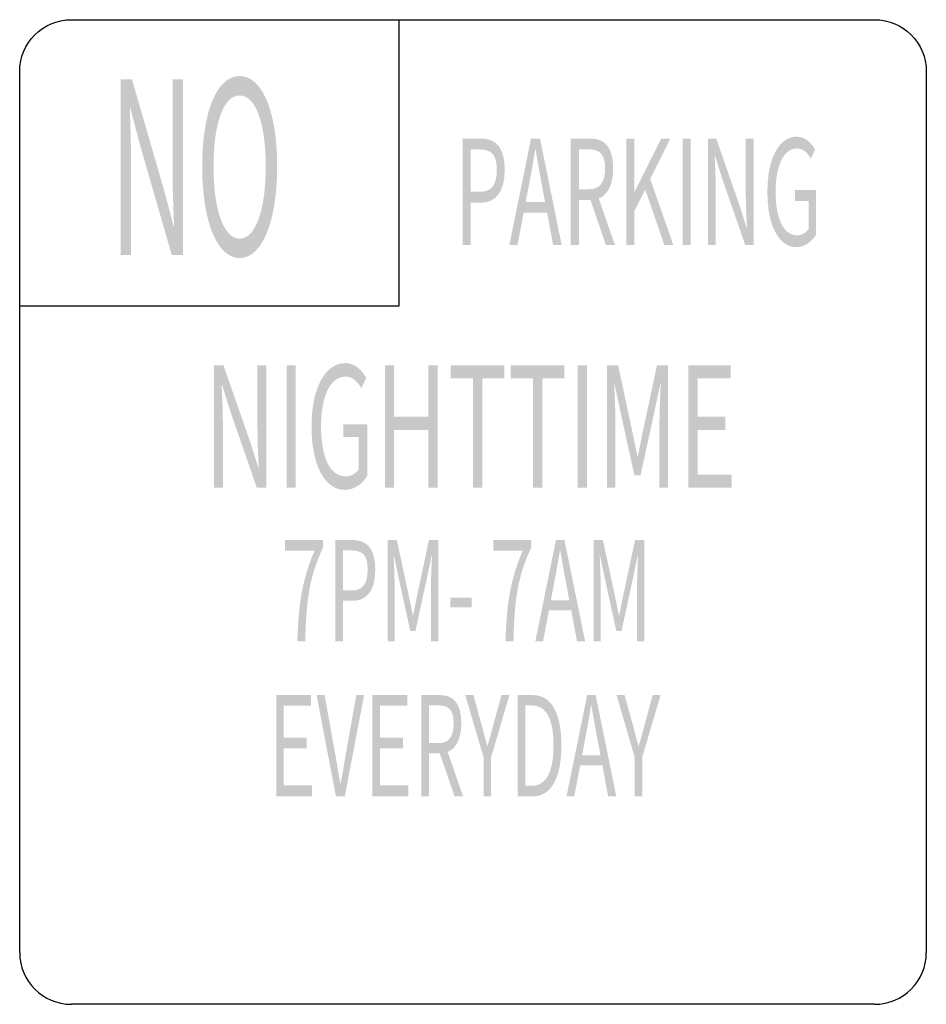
# Model space of a CAD drawing. Header units: inches. Extents: x -0.5 to 0.5, y -0.54 to 0.54.
import ezdxf

# ---------------------------------------------------------------- set-up
doc = ezdxf.new("R2010")
doc.units = ezdxf.units.IN
doc.header["$MEASUREMENT"] = 0

msp = doc.modelspace()

# ---------------------------------------------------------------- hatches: boundary and pattern name
h = msp.add_hatch(color=7)
edge = h.paths.add_edge_path()
edge.add_spline(control_points=[(-0.2574, 0.2799), (-0.2331, 0.2799), (-0.216, 0.3188), (-0.216, 0.3809), (-0.216, 0.443), (-0.2331, 0.4805), (-0.2574, 0.4805), (-0.2817, 0.4805), (-0.2987, 0.443), (-0.2987, 0.3809), (-0.2987, 0.3188), (-0.2817, 0.2799), (-0.2574, 0.2799)], knot_values=[0, 0, 0, 0, 1, 1, 1, 2, 2, 2, 3, 3, 3, 4, 4, 4, 4], degree=3, periodic=0)
edge = h.paths.add_edge_path(flags=0)
edge.add_spline(control_points=[(-0.2574, 0.3013), (-0.2748, 0.3013), (-0.2862, 0.3325), (-0.2862, 0.3809), (-0.2862, 0.4292), (-0.2748, 0.4591), (-0.2574, 0.4591), (-0.2399, 0.4591), (-0.2286, 0.4292), (-0.2286, 0.3809), (-0.2286, 0.3325), (-0.2399, 0.3013), (-0.2574, 0.3013)], knot_values=[0, 0, 0, 0, 1, 1, 1, 2, 2, 2, 3, 3, 3, 4, 4, 4, 4], degree=3, periodic=0)
h = msp.add_hatch(color=7)
edge = h.paths.add_edge_path()
edge.add_line((-0.3886, 0.2834), (-0.3771, 0.2834))
edge.add_line((-0.3771, 0.2834), (-0.3771, 0.3851))
edge.add_spline(control_points=[(-0.3771, 0.3851), (-0.3771, 0.4054), (-0.378, 0.4261), (-0.3785, 0.4456)], knot_values=[0, 0, 0, 0, 1, 1, 1, 1], degree=3, periodic=0)
edge.add_line((-0.3785, 0.4456), (-0.378, 0.4456))
edge.add_line((-0.378, 0.4456), (-0.3676, 0.4057))
edge.add_line((-0.3676, 0.4057), (-0.3323, 0.2834))
edge.add_line((-0.3323, 0.2834), (-0.3197, 0.2834))
edge.add_line((-0.3197, 0.2834), (-0.3197, 0.477))
edge.add_line((-0.3197, 0.477), (-0.3314, 0.477))
edge.add_line((-0.3314, 0.477), (-0.3314, 0.3764))
edge.add_spline(control_points=[(-0.3314, 0.3764), (-0.3314, 0.3563), (-0.3304, 0.3344), (-0.3297, 0.3151)], knot_values=[0, 0, 0, 0, 1, 1, 1, 1], degree=3, periodic=0)
edge.add_line((-0.3297, 0.3151), (-0.3303, 0.3151))
edge.add_line((-0.3303, 0.3151), (-0.3408, 0.355))
edge.add_line((-0.3408, 0.355), (-0.3762, 0.477))
edge.add_line((-0.3762, 0.477), (-0.3886, 0.477))
edge.add_line((-0.3886, 0.477), (-0.3886, 0.2834))
h = msp.add_hatch(color=7)
edge = h.paths.add_edge_path()
edge.add_spline(control_points=[(0.3565, 0.292), (0.3659, 0.292), (0.3737, 0.2978), (0.3783, 0.3057)], knot_values=[0, 0, 0, 0, 1, 1, 1, 1], degree=3, periodic=0)
edge.add_line((0.3783, 0.3057), (0.3783, 0.355))
edge.add_line((0.3783, 0.355), (0.3551, 0.355))
edge.add_line((0.3551, 0.355), (0.3551, 0.3427))
edge.add_line((0.3551, 0.3427), (0.3701, 0.3427))
edge.add_line((0.3701, 0.3427), (0.3701, 0.3119))
edge.add_spline(control_points=[(0.3701, 0.3119), (0.3673, 0.3076), (0.3624, 0.305), (0.3574, 0.305), (0.3423, 0.305), (0.3338, 0.3236), (0.3338, 0.3533), (0.3338, 0.3826), (0.3431, 0.4007), (0.3573, 0.4007), (0.3643, 0.4007), (0.3689, 0.3957), (0.3725, 0.3897)], knot_values=[0, 0, 0, 0, 1, 1, 1, 2, 2, 2, 3, 3, 3, 4, 4, 4, 4], degree=3, periodic=0)
edge.add_line((0.3725, 0.3897), (0.3773, 0.3993))
edge.add_spline(control_points=[(0.3773, 0.3993), (0.3733, 0.4063), (0.3668, 0.4137), (0.357, 0.4137), (0.3383, 0.4137), (0.3247, 0.3908), (0.3247, 0.3528), (0.3247, 0.3146), (0.338, 0.292), (0.3565, 0.292)], knot_values=[0, 0, 0, 0, 1, 1, 1, 2, 2, 2, 3, 3, 3, 3], degree=3, periodic=0)
h = msp.add_hatch(color=7)
edge = h.paths.add_edge_path()
edge.add_line((-0.0114, 0.2941), (-0.0026, 0.2941))
edge.add_line((-0.0026, 0.2941), (-0.0026, 0.3409))
edge.add_line((-0.0026, 0.3409), (0.0091, 0.3409))
edge.add_spline(control_points=[(0.0091, 0.3409), (0.0245, 0.3409), (0.035, 0.3523), (0.035, 0.3772), (0.035, 0.4028), (0.0244, 0.4116), (0.0087, 0.4116)], knot_values=[0, 0, 0, 0, 1, 1, 1, 2, 2, 2, 2], degree=3, periodic=0)
edge.add_line((0.0087, 0.4116), (-0.0114, 0.4116))
edge.add_line((-0.0114, 0.4116), (-0.0114, 0.2941))
edge = h.paths.add_edge_path(flags=0)
edge.add_line((-0.0026, 0.3529), (-0.0026, 0.3996))
edge.add_line((-0.0026, 0.3996), (0.0075, 0.3996))
edge.add_spline(control_points=[(0.0075, 0.3996), (0.0199, 0.3996), (0.0262, 0.3943), (0.0262, 0.3772), (0.0262, 0.3603), (0.0203, 0.3529), (0.0079, 0.3529)], knot_values=[0, 0, 0, 0, 1, 1, 1, 2, 2, 2, 2], degree=3, periodic=0)
edge.add_line((0.0079, 0.3529), (-0.0026, 0.3529))
h = msp.add_hatch(color=7)
h.paths.add_polyline_path([(0.0401, 0.2941), (0.0491, 0.2941), (0.0559, 0.33), (0.0817, 0.33), (0.0884, 0.2941), (0.0978, 0.2941), (0.0739, 0.4116), (0.064, 0.4116), (0.0401, 0.2941)])
edge = h.paths.add_edge_path(flags=0)
edge.add_line((0.0581, 0.3417), (0.0616, 0.3598))
edge.add_spline(control_points=[(0.0616, 0.3598), (0.0641, 0.3731), (0.0664, 0.3858), (0.0686, 0.3996)], knot_values=[0, 0, 0, 0, 1, 1, 1, 1], degree=3, periodic=0)
edge.add_line((0.0686, 0.3996), (0.069, 0.3996))
edge.add_spline(control_points=[(0.069, 0.3996), (0.0713, 0.386), (0.0735, 0.3731), (0.0761, 0.3598)], knot_values=[0, 0, 0, 0, 1, 1, 1, 1], degree=3, periodic=0)
edge.add_line((0.0761, 0.3598), (0.0795, 0.3417))
edge.add_line((0.0795, 0.3417), (0.0581, 0.3417))
h = msp.add_hatch(color=7)
edge = h.paths.add_edge_path()
edge.add_line((0.1466, 0.2941), (0.1566, 0.2941))
edge.add_line((0.1566, 0.2941), (0.1387, 0.3456))
edge.add_spline(control_points=[(0.1387, 0.3456), (0.1482, 0.3494), (0.1546, 0.3603), (0.1546, 0.3788), (0.1546, 0.4031), (0.1443, 0.4116), (0.1299, 0.4116)], knot_values=[0, 0, 0, 0, 1, 1, 1, 2, 2, 2, 2], degree=3, periodic=0)
edge.add_line((0.1299, 0.4116), (0.1079, 0.4116))
edge.add_line((0.1079, 0.4116), (0.1079, 0.2941))
edge.add_line((0.1079, 0.2941), (0.1168, 0.2941))
edge.add_line((0.1168, 0.2941), (0.1168, 0.344))
edge.add_line((0.1168, 0.344), (0.1295, 0.344))
edge.add_line((0.1295, 0.344), (0.1466, 0.2941))
edge = h.paths.add_edge_path(flags=0)
edge.add_line((0.1168, 0.3558), (0.1168, 0.3996))
edge.add_line((0.1168, 0.3996), (0.1286, 0.3996))
edge.add_spline(control_points=[(0.1286, 0.3996), (0.1397, 0.3996), (0.1457, 0.3941), (0.1457, 0.3788), (0.1457, 0.3634), (0.1397, 0.3558), (0.1286, 0.3558)], knot_values=[0, 0, 0, 0, 1, 1, 1, 2, 2, 2, 2], degree=3, periodic=0)
edge.add_line((0.1286, 0.3558), (0.1168, 0.3558))
for points in [[(0.169, 0.2941), (0.1778, 0.2941), (0.1778, 0.3313), (0.19, 0.3554), (0.2111, 0.2941), (0.221, 0.2941), (0.1955, 0.3671), (0.2177, 0.4116), (0.2076, 0.4116), (0.178, 0.3526), (0.1778, 0.3526), (0.1778, 0.4116), (0.169, 0.4116), (0.169, 0.2941)], [(0.2311, 0.2941), (0.24, 0.2941), (0.24, 0.4116), (0.2311, 0.4116), (0.2311, 0.2941)], [(-0.2057, 0.0268), (-0.1955, 0.0268), (-0.1955, 0.1617), (-0.2057, 0.1617), (-0.2057, 0.0268)], [(-0.0972, 0.0268), (-0.0871, 0.0268), (-0.0871, 0.0905), (-0.0493, 0.0905), (-0.0493, 0.0268), (-0.039, 0.0268), (-0.039, 0.1617), (-0.0493, 0.1617), (-0.0493, 0.1052), (-0.0871, 0.1052), (-0.0871, 0.1617), (-0.0972, 0.1617), (-0.0972, 0.0268)], [(-0.0001, 0.0268), (0.0102, 0.0268), (0.0102, 0.1474), (0.0347, 0.1474), (0.0347, 0.1617), (-0.0246, 0.1617), (-0.0246, 0.1474), (-0.0001, 0.1474), (-0.0001, 0.0268)], [(0.0661, 0.0268), (0.0764, 0.0268), (0.0764, 0.1474), (0.1009, 0.1474), (0.1009, 0.1617), (0.0416, 0.1617), (0.0416, 0.1474), (0.0661, 0.1474), (0.0661, 0.0268)], [(0.1155, 0.0268), (0.1256, 0.0268), (0.1256, 0.1617), (0.1155, 0.1617), (0.1155, 0.0268)], [(0.2375, 0.0268), (0.2853, 0.0268), (0.2853, 0.0413), (0.2477, 0.0413), (0.2477, 0.0905), (0.2784, 0.0905), (0.2784, 0.105), (0.2477, 0.105), (0.2477, 0.1474), (0.2841, 0.1474), (0.2841, 0.1617), (0.2375, 0.1617), (0.2375, 0.0268)], [(-0.025, -0.1051), (-0.0016, -0.1051), (-0.0016, -0.0944), (-0.025, -0.0944), (-0.025, -0.1051)], [(-0.2171, -0.3133), (-0.1776, -0.3133), (-0.1776, -0.3012), (-0.2087, -0.3012), (-0.2087, -0.2606), (-0.1834, -0.2606), (-0.1834, -0.2486), (-0.2087, -0.2486), (-0.2087, -0.2136), (-0.1786, -0.2136), (-0.1786, -0.2018), (-0.2171, -0.2018), (-0.2171, -0.3133)], [(-0.1109, -0.3133), (-0.0714, -0.3133), (-0.0714, -0.3012), (-0.1025, -0.3012), (-0.1025, -0.2606), (-0.0771, -0.2606), (-0.0771, -0.2486), (-0.1025, -0.2486), (-0.1025, -0.2136), (-0.0724, -0.2136), (-0.0724, -0.2018), (-0.1109, -0.2018), (-0.1109, -0.3133)]]:
    msp.add_hatch(color=7).paths.add_polyline_path(points)
h = msp.add_hatch(color=7)
edge = h.paths.add_edge_path()
edge.add_line((0.2593, 0.2941), (0.2677, 0.2941))
edge.add_line((0.2677, 0.2941), (0.2677, 0.3558))
edge.add_spline(control_points=[(0.2677, 0.3558), (0.2677, 0.3682), (0.267, 0.3807), (0.2666, 0.3925)], knot_values=[0, 0, 0, 0, 1, 1, 1, 1], degree=3, periodic=0)
edge.add_line((0.2666, 0.3925), (0.267, 0.3925))
edge.add_line((0.267, 0.3925), (0.2746, 0.3683))
edge.add_line((0.2746, 0.3683), (0.3003, 0.2941))
edge.add_line((0.3003, 0.2941), (0.3094, 0.2941))
edge.add_line((0.3094, 0.2941), (0.3094, 0.4116))
edge.add_line((0.3094, 0.4116), (0.3009, 0.4116))
edge.add_line((0.3009, 0.4116), (0.3009, 0.3505))
edge.add_spline(control_points=[(0.3009, 0.3505), (0.3009, 0.3384), (0.3016, 0.3251), (0.3022, 0.3134)], knot_values=[0, 0, 0, 0, 1, 1, 1, 1], degree=3, periodic=0)
edge.add_line((0.3022, 0.3134), (0.3017, 0.3134))
edge.add_line((0.3017, 0.3134), (0.2941, 0.3376))
edge.add_line((0.2941, 0.3376), (0.2683, 0.4116))
edge.add_line((0.2683, 0.4116), (0.2593, 0.4116))
edge.add_line((0.2593, 0.4116), (0.2593, 0.2941))
h = msp.add_hatch(color=7)
edge = h.paths.add_edge_path()
edge.add_spline(control_points=[(-0.1415, 0.0244), (-0.1307, 0.0244), (-0.1218, 0.031), (-0.1166, 0.0401)], knot_values=[0, 0, 0, 0, 1, 1, 1, 1], degree=3, periodic=0)
edge.add_line((-0.1166, 0.0401), (-0.1166, 0.0968))
edge.add_line((-0.1166, 0.0968), (-0.1432, 0.0968))
edge.add_line((-0.1432, 0.0968), (-0.1432, 0.0826))
edge.add_line((-0.1432, 0.0826), (-0.126, 0.0826))
edge.add_line((-0.126, 0.0826), (-0.126, 0.0472))
edge.add_spline(control_points=[(-0.126, 0.0472), (-0.1292, 0.0423), (-0.1348, 0.0393), (-0.1405, 0.0393), (-0.1579, 0.0393), (-0.1676, 0.0607), (-0.1676, 0.0947), (-0.1676, 0.1284), (-0.157, 0.1492), (-0.1407, 0.1492), (-0.1326, 0.1492), (-0.1273, 0.1435), (-0.1232, 0.1365)], knot_values=[0, 0, 0, 0, 1, 1, 1, 2, 2, 2, 3, 3, 3, 4, 4, 4, 4], degree=3, periodic=0)
edge.add_line((-0.1232, 0.1365), (-0.1177, 0.1476))
edge.add_spline(control_points=[(-0.1177, 0.1476), (-0.1223, 0.1557), (-0.1297, 0.1641), (-0.141, 0.1641), (-0.1624, 0.1641), (-0.1781, 0.1378), (-0.1781, 0.0942), (-0.1781, 0.0504), (-0.1628, 0.0244), (-0.1415, 0.0244)], knot_values=[0, 0, 0, 0, 1, 1, 1, 2, 2, 2, 3, 3, 3, 3], degree=3, periodic=0)
h = msp.add_hatch(color=7)
edge = h.paths.add_edge_path()
edge.add_line((-0.2856, 0.0268), (-0.2759, 0.0268))
edge.add_line((-0.2759, 0.0268), (-0.2759, 0.0977))
edge.add_spline(control_points=[(-0.2759, 0.0977), (-0.2759, 0.1118), (-0.2767, 0.1262), (-0.2772, 0.1398)], knot_values=[0, 0, 0, 0, 1, 1, 1, 1], degree=3, periodic=0)
edge.add_line((-0.2772, 0.1398), (-0.2767, 0.1398))
edge.add_line((-0.2767, 0.1398), (-0.268, 0.112))
edge.add_line((-0.268, 0.112), (-0.2385, 0.0268))
edge.add_line((-0.2385, 0.0268), (-0.228, 0.0268))
edge.add_line((-0.228, 0.0268), (-0.228, 0.1617))
edge.add_line((-0.228, 0.1617), (-0.2377, 0.1617))
edge.add_line((-0.2377, 0.1617), (-0.2377, 0.0916))
edge.add_spline(control_points=[(-0.2377, 0.0916), (-0.2377, 0.0776), (-0.237, 0.0623), (-0.2363, 0.0489)], knot_values=[0, 0, 0, 0, 1, 1, 1, 1], degree=3, periodic=0)
edge.add_line((-0.2363, 0.0489), (-0.2368, 0.0489))
edge.add_line((-0.2368, 0.0489), (-0.2456, 0.0767))
edge.add_line((-0.2456, 0.0767), (-0.2752, 0.1617))
edge.add_line((-0.2752, 0.1617), (-0.2856, 0.1617))
edge.add_line((-0.2856, 0.1617), (-0.2856, 0.0268))
h = msp.add_hatch(color=7)
edge = h.paths.add_edge_path()
edge.add_line((0.1478, 0.0268), (0.157, 0.0268))
edge.add_line((0.157, 0.0268), (0.157, 0.1015))
edge.add_spline(control_points=[(0.157, 0.1015), (0.157, 0.1131), (0.1563, 0.1295), (0.1557, 0.1413)], knot_values=[0, 0, 0, 0, 1, 1, 1, 1], degree=3, periodic=0)
edge.add_line((0.1557, 0.1413), (0.1561, 0.1413))
edge.add_line((0.1561, 0.1413), (0.1626, 0.1106))
edge.add_line((0.1626, 0.1106), (0.178, 0.0404))
edge.add_line((0.178, 0.0404), (0.1848, 0.0404))
edge.add_line((0.1848, 0.0404), (0.2001, 0.1106))
edge.add_line((0.2001, 0.1106), (0.2066, 0.1413))
edge.add_line((0.2066, 0.1413), (0.207, 0.1413))
edge.add_spline(control_points=[(0.207, 0.1413), (0.2065, 0.1295), (0.2057, 0.1131), (0.2057, 0.1015)], knot_values=[0, 0, 0, 0, 1, 1, 1, 1], degree=3, periodic=0)
edge.add_line((0.2057, 0.1015), (0.2057, 0.0268))
edge.add_line((0.2057, 0.0268), (0.2152, 0.0268))
edge.add_line((0.2152, 0.0268), (0.2152, 0.1617))
edge.add_line((0.2152, 0.1617), (0.2029, 0.1617))
edge.add_line((0.2029, 0.1617), (0.1875, 0.0896))
edge.add_spline(control_points=[(0.1875, 0.0896), (0.1856, 0.0804), (0.1839, 0.0708), (0.1818, 0.0614)], knot_values=[0, 0, 0, 0, 1, 1, 1, 1], degree=3, periodic=0)
edge.add_line((0.1818, 0.0614), (0.1814, 0.0614))
edge.add_spline(control_points=[(0.1814, 0.0614), (0.1794, 0.0708), (0.1776, 0.0804), (0.1755, 0.0896)], knot_values=[0, 0, 0, 0, 1, 1, 1, 1], degree=3, periodic=0)
edge.add_line((0.1755, 0.0896), (0.1601, 0.1617))
edge.add_line((0.1601, 0.1617), (0.1478, 0.1617))
edge.add_line((0.1478, 0.1617), (0.1478, 0.0268))
h = msp.add_hatch(color=7)
edge = h.paths.add_edge_path()
edge.add_line((-0.1937, -0.1424), (-0.185, -0.1424))
edge.add_spline(control_points=[(-0.185, -0.1424), (-0.1839, -0.0987), (-0.1811, -0.0727), (-0.1654, -0.0392)], knot_values=[0, 0, 0, 0, 1, 1, 1, 1], degree=3, periodic=0)
edge.add_line((-0.1654, -0.0392), (-0.1654, -0.0309))
edge.add_line((-0.1654, -0.0309), (-0.2073, -0.0309))
edge.add_line((-0.2073, -0.0309), (-0.2073, -0.0427))
edge.add_line((-0.2073, -0.0427), (-0.1748, -0.0427))
edge.add_spline(control_points=[(-0.1748, -0.0427), (-0.1879, -0.0732), (-0.1925, -0.1001), (-0.1937, -0.1424)], knot_values=[0, 0, 0, 0, 1, 1, 1, 1], degree=3, periodic=0)
h = msp.add_hatch(color=7)
edge = h.paths.add_edge_path()
edge.add_line((-0.1519, -0.1424), (-0.1435, -0.1424))
edge.add_line((-0.1435, -0.1424), (-0.1435, -0.0979))
edge.add_line((-0.1435, -0.0979), (-0.1324, -0.0979))
edge.add_spline(control_points=[(-0.1324, -0.0979), (-0.1177, -0.0979), (-0.1078, -0.0871), (-0.1078, -0.0636), (-0.1078, -0.0392), (-0.1178, -0.0309), (-0.1328, -0.0309)], knot_values=[0, 0, 0, 0, 1, 1, 1, 2, 2, 2, 2], degree=3, periodic=0)
edge.add_line((-0.1328, -0.0309), (-0.1519, -0.0309))
edge.add_line((-0.1519, -0.0309), (-0.1519, -0.1424))
edge = h.paths.add_edge_path(flags=0)
edge.add_line((-0.1435, -0.0865), (-0.1435, -0.0423))
edge.add_line((-0.1435, -0.0423), (-0.1339, -0.0423))
edge.add_spline(control_points=[(-0.1339, -0.0423), (-0.1221, -0.0423), (-0.1162, -0.0473), (-0.1162, -0.0636), (-0.1162, -0.0795), (-0.1218, -0.0865), (-0.1335, -0.0865)], knot_values=[0, 0, 0, 0, 1, 1, 1, 2, 2, 2, 2], degree=3, periodic=0)
edge.add_line((-0.1335, -0.0865), (-0.1435, -0.0865))
h = msp.add_hatch(color=7)
edge = h.paths.add_edge_path()
edge.add_line((-0.0941, -0.1424), (-0.0865, -0.1424))
edge.add_line((-0.0865, -0.1424), (-0.0865, -0.0806))
edge.add_spline(control_points=[(-0.0865, -0.0806), (-0.0865, -0.071), (-0.0871, -0.0575), (-0.0876, -0.0477)], knot_values=[0, 0, 0, 0, 1, 1, 1, 1], degree=3, periodic=0)
edge.add_line((-0.0876, -0.0477), (-0.0873, -0.0477))
edge.add_line((-0.0873, -0.0477), (-0.0819, -0.0732))
edge.add_line((-0.0819, -0.0732), (-0.0692, -0.1311))
edge.add_line((-0.0692, -0.1311), (-0.0635, -0.1311))
edge.add_line((-0.0635, -0.1311), (-0.0509, -0.0732))
edge.add_line((-0.0509, -0.0732), (-0.0455, -0.0477))
edge.add_line((-0.0455, -0.0477), (-0.0452, -0.0477))
edge.add_spline(control_points=[(-0.0452, -0.0477), (-0.0456, -0.0575), (-0.0463, -0.071), (-0.0463, -0.0806)], knot_values=[0, 0, 0, 0, 1, 1, 1, 1], degree=3, periodic=0)
edge.add_line((-0.0463, -0.0806), (-0.0463, -0.1424))
edge.add_line((-0.0463, -0.1424), (-0.0384, -0.1424))
edge.add_line((-0.0384, -0.1424), (-0.0384, -0.0309))
edge.add_line((-0.0384, -0.0309), (-0.0486, -0.0309))
edge.add_line((-0.0486, -0.0309), (-0.0613, -0.0905))
edge.add_spline(control_points=[(-0.0613, -0.0905), (-0.0629, -0.0981), (-0.0643, -0.106), (-0.066, -0.1138)], knot_values=[0, 0, 0, 0, 1, 1, 1, 1], degree=3, periodic=0)
edge.add_line((-0.066, -0.1138), (-0.0664, -0.1138))
edge.add_spline(control_points=[(-0.0664, -0.1138), (-0.068, -0.106), (-0.0695, -0.0981), (-0.0712, -0.0905)], knot_values=[0, 0, 0, 0, 1, 1, 1, 1], degree=3, periodic=0)
edge.add_line((-0.0712, -0.0905), (-0.084, -0.0309))
edge.add_line((-0.084, -0.0309), (-0.0941, -0.0309))
edge.add_line((-0.0941, -0.0309), (-0.0941, -0.1424))
h = msp.add_hatch(color=7)
edge = h.paths.add_edge_path()
edge.add_line((0.0359, -0.1424), (0.0446, -0.1424))
edge.add_spline(control_points=[(0.0446, -0.1424), (0.0457, -0.0987), (0.0485, -0.0727), (0.0642, -0.0392)], knot_values=[0, 0, 0, 0, 1, 1, 1, 1], degree=3, periodic=0)
edge.add_line((0.0642, -0.0392), (0.0642, -0.0309))
edge.add_line((0.0642, -0.0309), (0.0223, -0.0309))
edge.add_line((0.0223, -0.0309), (0.0223, -0.0427))
edge.add_line((0.0223, -0.0427), (0.0548, -0.0427))
edge.add_spline(control_points=[(0.0548, -0.0427), (0.0416, -0.0732), (0.0371, -0.1001), (0.0359, -0.1424)], knot_values=[0, 0, 0, 0, 1, 1, 1, 1], degree=3, periodic=0)
h = msp.add_hatch(color=7)
h.paths.add_polyline_path([(0.0688, -0.1424), (0.0773, -0.1424), (0.0838, -0.1083), (0.1083, -0.1083), (0.1147, -0.1424), (0.1236, -0.1424), (0.1009, -0.0309), (0.0915, -0.0309), (0.0688, -0.1424)])
edge = h.paths.add_edge_path(flags=0)
edge.add_line((0.0859, -0.0972), (0.0892, -0.08))
edge.add_spline(control_points=[(0.0892, -0.08), (0.0916, -0.0674), (0.0938, -0.0554), (0.0959, -0.0423)], knot_values=[0, 0, 0, 0, 1, 1, 1, 1], degree=3, periodic=0)
edge.add_line((0.0959, -0.0423), (0.0962, -0.0423))
edge.add_spline(control_points=[(0.0962, -0.0423), (0.0984, -0.0552), (0.1005, -0.0674), (0.103, -0.08)], knot_values=[0, 0, 0, 0, 1, 1, 1, 1], degree=3, periodic=0)
edge.add_line((0.103, -0.08), (0.1062, -0.0972))
edge.add_line((0.1062, -0.0972), (0.0859, -0.0972))
h = msp.add_hatch(color=7)
edge = h.paths.add_edge_path()
edge.add_line((0.1332, -0.1424), (0.1408, -0.1424))
edge.add_line((0.1408, -0.1424), (0.1408, -0.0806))
edge.add_spline(control_points=[(0.1408, -0.0806), (0.1408, -0.071), (0.1402, -0.0575), (0.1397, -0.0477)], knot_values=[0, 0, 0, 0, 1, 1, 1, 1], degree=3, periodic=0)
edge.add_line((0.1397, -0.0477), (0.14, -0.0477))
edge.add_line((0.14, -0.0477), (0.1454, -0.0732))
edge.add_line((0.1454, -0.0732), (0.1581, -0.1311))
edge.add_line((0.1581, -0.1311), (0.1638, -0.1311))
edge.add_line((0.1638, -0.1311), (0.1764, -0.0732))
edge.add_line((0.1764, -0.0732), (0.1817, -0.0477))
edge.add_line((0.1817, -0.0477), (0.1821, -0.0477))
edge.add_spline(control_points=[(0.1821, -0.0477), (0.1817, -0.0575), (0.181, -0.071), (0.181, -0.0806)], knot_values=[0, 0, 0, 0, 1, 1, 1, 1], degree=3, periodic=0)
edge.add_line((0.181, -0.0806), (0.181, -0.1424))
edge.add_line((0.181, -0.1424), (0.1889, -0.1424))
edge.add_line((0.1889, -0.1424), (0.1889, -0.0309))
edge.add_line((0.1889, -0.0309), (0.1787, -0.0309))
edge.add_line((0.1787, -0.0309), (0.166, -0.0905))
edge.add_spline(control_points=[(0.166, -0.0905), (0.1644, -0.0981), (0.163, -0.106), (0.1613, -0.1138)], knot_values=[0, 0, 0, 0, 1, 1, 1, 1], degree=3, periodic=0)
edge.add_line((0.1613, -0.1138), (0.1609, -0.1138))
edge.add_spline(control_points=[(0.1609, -0.1138), (0.1593, -0.106), (0.1578, -0.0981), (0.1561, -0.0905)], knot_values=[0, 0, 0, 0, 1, 1, 1, 1], degree=3, periodic=0)
edge.add_line((0.1561, -0.0905), (0.1433, -0.0309))
edge.add_line((0.1433, -0.0309), (0.1332, -0.0309))
edge.add_line((0.1332, -0.0309), (0.1332, -0.1424))
h = msp.add_hatch(color=7)
edge = h.paths.add_edge_path()
edge.add_line((-0.1512, -0.3133), (-0.1414, -0.3133))
edge.add_line((-0.1414, -0.3133), (-0.1201, -0.2018))
edge.add_line((-0.1201, -0.2018), (-0.1287, -0.2018))
edge.add_line((-0.1287, -0.2018), (-0.1395, -0.2621))
edge.add_spline(control_points=[(-0.1395, -0.2621), (-0.1418, -0.2752), (-0.1434, -0.2859), (-0.1459, -0.299)], knot_values=[0, 0, 0, 0, 1, 1, 1, 1], degree=3, periodic=0)
edge.add_line((-0.1459, -0.299), (-0.1463, -0.299))
edge.add_spline(control_points=[(-0.1463, -0.299), (-0.1488, -0.2859), (-0.1505, -0.2752), (-0.1528, -0.2621)], knot_values=[0, 0, 0, 0, 1, 1, 1, 1], degree=3, periodic=0)
edge.add_line((-0.1528, -0.2621), (-0.1637, -0.2018))
edge.add_line((-0.1637, -0.2018), (-0.1725, -0.2018))
edge.add_line((-0.1725, -0.2018), (-0.1512, -0.3133))
h = msp.add_hatch(color=7)
edge = h.paths.add_edge_path()
edge.add_line((-0.0204, -0.3133), (-0.011, -0.3133))
edge.add_line((-0.011, -0.3133), (-0.0279, -0.2644))
edge.add_spline(control_points=[(-0.0279, -0.2644), (-0.0189, -0.2608), (-0.0129, -0.2504), (-0.0129, -0.2329), (-0.0129, -0.2098), (-0.0226, -0.2018), (-0.0362, -0.2018)], knot_values=[0, 0, 0, 0, 1, 1, 1, 2, 2, 2, 2], degree=3, periodic=0)
edge.add_line((-0.0362, -0.2018), (-0.0571, -0.2018))
edge.add_line((-0.0571, -0.2018), (-0.0571, -0.3133))
edge.add_line((-0.0571, -0.3133), (-0.0487, -0.3133))
edge.add_line((-0.0487, -0.3133), (-0.0487, -0.2659))
edge.add_line((-0.0487, -0.2659), (-0.0367, -0.2659))
edge.add_line((-0.0367, -0.2659), (-0.0204, -0.3133))
edge = h.paths.add_edge_path(flags=0)
edge.add_line((-0.0487, -0.2547), (-0.0487, -0.2132))
edge.add_line((-0.0487, -0.2132), (-0.0375, -0.2132))
edge.add_spline(control_points=[(-0.0375, -0.2132), (-0.027, -0.2132), (-0.0213, -0.2183), (-0.0213, -0.2329), (-0.0213, -0.2475), (-0.027, -0.2547), (-0.0375, -0.2547)], knot_values=[0, 0, 0, 0, 1, 1, 1, 2, 2, 2, 2], degree=3, periodic=0)
edge.add_line((-0.0375, -0.2547), (-0.0487, -0.2547))
h = msp.add_hatch(color=7)
edge = h.paths.add_edge_path()
edge.add_line((0.0116, -0.3133), (0.02, -0.3133))
edge.add_line((0.02, -0.3133), (0.02, -0.2701))
edge.add_line((0.02, -0.2701), (0.0402, -0.2018))
edge.add_line((0.0402, -0.2018), (0.0314, -0.2018))
edge.add_line((0.0314, -0.2018), (0.0228, -0.2332))
edge.add_spline(control_points=[(0.0228, -0.2332), (0.0207, -0.2415), (0.0184, -0.2494), (0.0161, -0.2577)], knot_values=[0, 0, 0, 0, 1, 1, 1, 1], degree=3, periodic=0)
edge.add_line((0.0161, -0.2577), (0.0157, -0.2577))
edge.add_spline(control_points=[(0.0157, -0.2577), (0.0133, -0.2494), (0.0113, -0.2415), (0.0091, -0.2332)], knot_values=[0, 0, 0, 0, 1, 1, 1, 1], degree=3, periodic=0)
edge.add_line((0.0091, -0.2332), (0.0005, -0.2018))
edge.add_line((0.0005, -0.2018), (-0.0085, -0.2018))
edge.add_line((-0.0085, -0.2018), (0.0116, -0.2701))
edge.add_line((0.0116, -0.2701), (0.0116, -0.3133))
h = msp.add_hatch(color=7)
edge = h.paths.add_edge_path()
edge.add_line((0.0493, -0.3133), (0.0664, -0.3133))
edge.add_spline(control_points=[(0.0664, -0.3133), (0.0865, -0.3133), (0.0975, -0.2924), (0.0975, -0.2571), (0.0975, -0.2215), (0.0865, -0.2018), (0.066, -0.2018)], knot_values=[0, 0, 0, 0, 1, 1, 1, 2, 2, 2, 2], degree=3, periodic=0)
edge.add_line((0.066, -0.2018), (0.0493, -0.2018))
edge.add_line((0.0493, -0.2018), (0.0493, -0.3133))
edge = h.paths.add_edge_path(flags=0)
edge.add_line((0.0577, -0.3017), (0.0577, -0.2132))
edge.add_line((0.0577, -0.2132), (0.0653, -0.2132))
edge.add_spline(control_points=[(0.0653, -0.2132), (0.0811, -0.2132), (0.0888, -0.2288), (0.0888, -0.2571), (0.0888, -0.2853), (0.0811, -0.3017), (0.0653, -0.3017)], knot_values=[0, 0, 0, 0, 1, 1, 1, 2, 2, 2, 2], degree=3, periodic=0)
edge.add_line((0.0653, -0.3017), (0.0577, -0.3017))
h = msp.add_hatch(color=7)
h.paths.add_polyline_path([(0.1032, -0.3133), (0.1117, -0.3133), (0.1182, -0.2792), (0.1427, -0.2792), (0.149, -0.3133), (0.158, -0.3133), (0.1353, -0.2018), (0.1259, -0.2018), (0.1032, -0.3133)])
edge = h.paths.add_edge_path(flags=0)
edge.add_line((0.1203, -0.2681), (0.1236, -0.2509))
edge.add_spline(control_points=[(0.1236, -0.2509), (0.126, -0.2383), (0.1281, -0.2262), (0.1302, -0.2132)], knot_values=[0, 0, 0, 0, 1, 1, 1, 1], degree=3, periodic=0)
edge.add_line((0.1302, -0.2132), (0.1306, -0.2132))
edge.add_spline(control_points=[(0.1306, -0.2132), (0.1328, -0.2261), (0.1349, -0.2383), (0.1374, -0.2509)], knot_values=[0, 0, 0, 0, 1, 1, 1, 1], degree=3, periodic=0)
edge.add_line((0.1374, -0.2509), (0.1406, -0.2681))
edge.add_line((0.1406, -0.2681), (0.1203, -0.2681))
h = msp.add_hatch(color=7)
edge = h.paths.add_edge_path()
edge.add_line((0.1783, -0.3133), (0.1867, -0.3133))
edge.add_line((0.1867, -0.3133), (0.1867, -0.2701))
edge.add_line((0.1867, -0.2701), (0.2069, -0.2018))
edge.add_line((0.2069, -0.2018), (0.1982, -0.2018))
edge.add_line((0.1982, -0.2018), (0.1896, -0.2332))
edge.add_spline(control_points=[(0.1896, -0.2332), (0.1875, -0.2415), (0.1852, -0.2494), (0.1828, -0.2577)], knot_values=[0, 0, 0, 0, 1, 1, 1, 1], degree=3, periodic=0)
edge.add_line((0.1828, -0.2577), (0.1825, -0.2577))
edge.add_spline(control_points=[(0.1825, -0.2577), (0.1801, -0.2494), (0.1781, -0.2415), (0.1759, -0.2332)], knot_values=[0, 0, 0, 0, 1, 1, 1, 1], degree=3, periodic=0)
edge.add_line((0.1759, -0.2332), (0.1672, -0.2018))
edge.add_line((0.1672, -0.2018), (0.1583, -0.2018))
edge.add_line((0.1583, -0.2018), (0.1783, -0.2701))
edge.add_line((0.1783, -0.2701), (0.1783, -0.3133))

# ---------------------------------------------------------------- linework, layer by layer
at = {"color": 7}
for p, q in [((-0.0814, 0.2272), (-0.0814, 0.5426)), ((-0.5, 0.2272), (-0.0814, 0.2272)), ((0.443, -0.5426), (-0.443, -0.5426))]:
    msp.add_line(p, q, dxfattribs=at)
for points in [[(-0.443, 0.5426), (0.443, 0.5426)], [(-0.5, -0.4856), (-0.5, 0.4856)], [(0.5, 0.4856), (0.5, -0.4856)]]:
    msp.add_lwpolyline(points, dxfattribs=at)
for points in [[(-0.5, 0.4856), (-0.5, 0.5171), (-0.4745, 0.5426), (-0.443, 0.5426)], [(0.443, 0.5426), (0.4745, 0.5426), (0.5, 0.5171), (0.5, 0.4856)], [(-0.5, -0.4856), (-0.5, -0.5171), (-0.4745, -0.5426), (-0.443, -0.5426)], [(0.443, -0.5426), (0.4745, -0.5426), (0.5, -0.5171), (0.5, -0.4856)]]:
    msp.add_open_spline(points, degree=3, dxfattribs=at)

doc.saveas('drawing.dxf')
